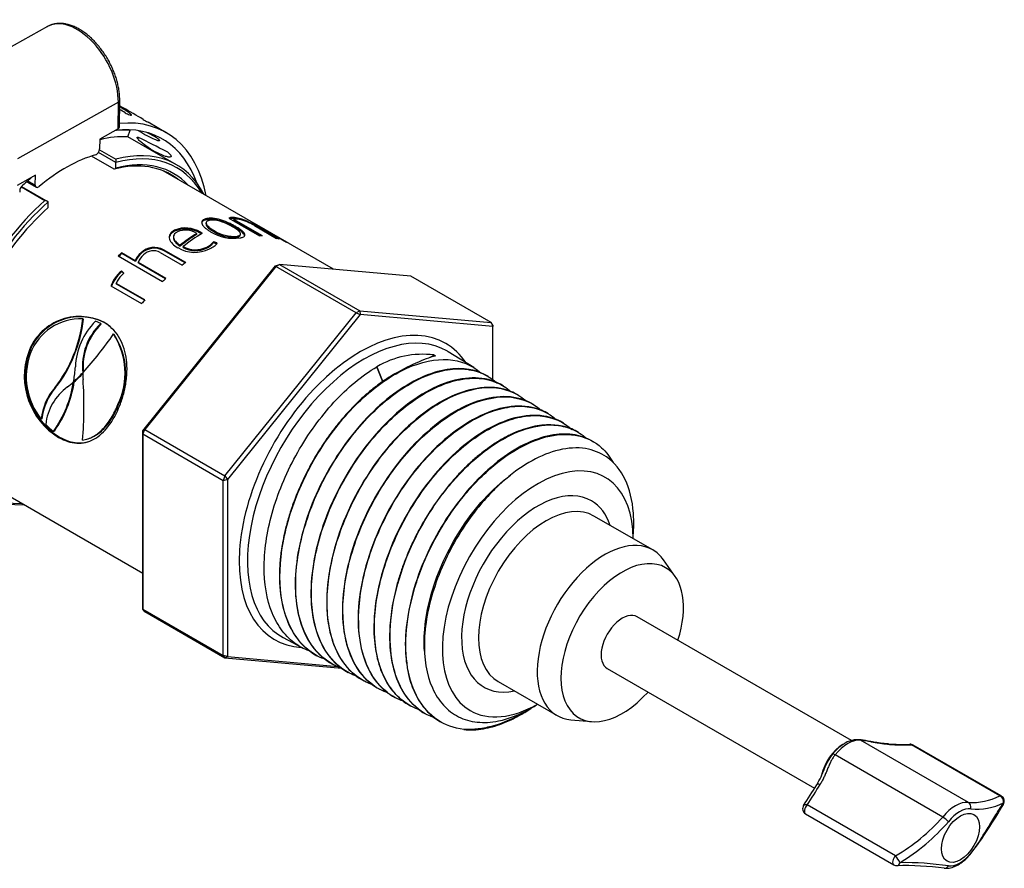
# Paper-space layout 'Sheet2' of a CAD drawing. Header units: millimetres. Extents: x 0 to 296, y -72 to 205.
# Tile 10 of 10: x 227 to 280, y 139 to 185. Entities that reach past the tile are written whole.
import ezdxf

# ---------------------------------------------------------------- set-up
doc = ezdxf.new("R2010")
doc.units = ezdxf.units.MM
for name, color, linetype in [('Default', 7, 'Continuous'), ('IMS-SR', 7, 'Continuous'), ('SRD_NPT', 7, 'Continuous'), ('WORM_DRIVE', 7, 'Continuous')]:
    doc.layers.add(name, color=color, linetype=linetype)

# ---------------------------------------------------------------- blocks, each defined once
blk = doc.blocks.new('SE7')
at = {"layer": 'IMS-SR', "color": 7, "linetype": 'Continuous'}
for p, q in [((235.346, 177.327), (232.71, 178.848)), ((231.97, 177.078), (230.728, 177.794)), ((232.058, 177.44), (231.109, 177.988)), ((231.172, 178.135), (232.059, 177.623)), ((232.061, 177.436), (232.058, 177.44)), ((232.061, 177.134), (232.061, 177.436)), ((226.921, 176.127), (228.202, 175.387)), ((226.937, 176.142), (228.381, 175.308)), ((228.381, 175.308), (228.384, 175.304)), ((228.384, 175.002), (228.384, 175.304))]:
    blk.add_line(p, q, dxfattribs=at)
blk.add_arc((298.257, 70.253), 125.72, 121.7714, 121.82057, dxfattribs=at)
for centre, major_axis, start_param, end_param in [((230.146, 168.32), (-5.2, -9.007), 2.786171, 3.663901), ((230.238, 168.267), (-5.135, -8.894), 2.822011, 3.673274), ((230.146, 168.32), (-4.891, -8.472), 3.060056, 3.660211), ((230.238, 168.267), (-4.956, -8.584), 2.960273, 3.663825), ((230.146, 168.32), (-5.2, -9.007), 4.194548, 6.638607), ((230.238, 168.267), (-5.135, -8.894), 4.185174, 6.602766), ((230.238, 168.267), (-4.956, -8.584), 4.194624, 6.464505)]:
    blk.add_ellipse(centre, major_axis=major_axis, ratio=0.57735, start_param=start_param, end_param=end_param, dxfattribs=at)
for points in [[(232.059, 177.623), (232.059, 177.532), (232.058, 177.44)], [(228.381, 175.308), (228.292, 175.347), (228.202, 175.387)]]:
    blk.add_open_spline(points, degree=2, dxfattribs=at)
at = {"layer": 'SRD_NPT', "color": 7, "linetype": 'Continuous'}
for p, q in [((243.895, 171.64), (234.623, 176.994)), ((236.968, 174.177), (236.956, 174.119)), ((236.982, 174.335), (236.996, 174.393)), ((238.192, 174.422), (239.859, 173.46)), ((238.449, 174.291), (238.471, 174.35)), ((239.89, 173.459), (238.449, 174.291)), ((240.028, 173.452), (238.471, 174.35)), ((238.56, 173.901), (238.579, 173.96)), ((238.581, 174.382), (238.606, 174.441)), ((239.586, 174.12), (241.341, 173.107)), ((239.588, 174.012), (240.786, 173.32)), ((239.715, 173.939), (239.73, 173.97)), ((239.722, 174.041), (239.725, 174.047)), ((241.48, 173.034), (239.725, 174.047)), ((240.938, 173.273), (239.73, 173.97)), ((235.251, 173.709), (235.253, 173.763)), ((236.45, 173.526), (236.456, 173.582)), ((236.646, 173.594), (236.653, 173.651)), ((236.705, 173.559), (236.646, 173.594)), ((236.754, 173.59), (236.653, 173.651)), ((237.383, 173.683), (237.393, 173.741)), ((238.639, 173.378), (238.653, 173.437)), ((238.819, 173.479), (238.836, 173.54)), ((235.187, 173.393), (235.187, 173.341)), ((235.555, 172.894), (235.553, 172.946)), ((237.351, 173.07), (237.357, 173.127)), ((237.533, 173.019), (237.351, 173.07)), ((237.572, 173.067), (237.357, 173.127)), ((232.183, 172.361), (234.596, 170.968)), ((232.38, 172.487), (232.367, 172.531)), ((233.11, 172.102), (232.367, 172.531)), ((233.122, 172.058), (232.38, 172.487)), ((233.435, 172.493), (233.425, 172.539)), ((234.466, 172.558), (235.665, 171.866)), ((234.652, 172.653), (234.647, 172.702)), ((235.855, 172.005), (234.647, 172.702)), ((235.819, 171.979), (234.652, 172.653)), ((235.711, 172.815), (235.71, 172.867)), ((236.992, 172.791), (236.995, 172.846)), ((233.122, 172.058), (233.11, 172.102)), ((233.285, 171.964), (233.273, 172.008)), ((234.78, 171.138), (233.273, 172.008)), ((234.755, 171.115), (233.285, 171.964)), ((233.524, 162.848), (240.74, 171.825)), ((240.74, 171.825), (240.955, 171.903)), ((240.74, 171.825), (240.756, 171.788)), ((240.756, 171.788), (240.955, 171.903)), ((248.087, 171.266), (240.955, 171.903)), ((240.955, 171.903), (245.321, 169.382)), ((232.238, 171.375), (232.221, 171.414)), ((232.362, 171.298), (232.493, 171.418)), ((232.381, 171.513), (232.364, 171.553)), ((232.385, 171.513), (232.368, 171.552)), ((232.493, 171.418), (232.368, 171.552)), ((232.482, 171.409), (232.385, 171.513)), ((240.756, 171.788), (233.624, 162.916)), ((245.122, 169.267), (240.756, 171.788)), ((232.095, 170.83), (232.075, 170.866)), ((233.631, 169.968), (232.075, 170.866)), ((233.617, 169.952), (232.095, 170.83)), ((252.453, 168.745), (248.087, 171.266)), ((231.793, 170.731), (233.46, 169.769)), ((237.99, 160.395), (245.122, 169.267)), ((245.336, 169.171), (238.12, 160.194)), ((245.321, 169.382), (245.122, 169.267)), ((245.122, 169.267), (245.336, 169.171)), ((245.321, 169.382), (252.453, 168.745)), ((245.321, 169.382), (245.336, 169.171)), ((252.552, 168.527), (245.336, 169.171)), ((230.296, 168.926), (230.266, 168.948)), ((231.233, 168.68), (230.945, 168.807)), ((231.262, 168.657), (231.233, 168.68)), ((231.426, 168.737), (231.397, 168.762)), ((252.453, 168.745), (252.552, 168.527)), ((252.552, 168.603), (252.453, 168.745)), ((252.552, 168.603), (252.552, 168.527)), ((231.959, 168.095), (231.929, 168.118)), ((252.552, 165.619), (252.552, 168.527)), ((227.341, 167.096), (227.301, 167.1)), ((251.51, 166.291), (250.13, 167.147)), ((249.352, 166.974), (249.082, 166.819)), ((246.242, 166.337), (246.24, 166.338)), ((246.24, 166.338), (246.561, 165.51)), ((246.562, 165.511), (246.242, 166.337)), ((229.767, 165.578), (229.733, 165.497)), ((229.797, 165.516), (229.757, 165.519)), ((228.782, 165.199), (228.74, 165.197)), ((232.209, 164.285), (232.17, 164.289)), ((228.041, 163.505), (227.996, 163.49)), ((228.713, 162.836), (228.668, 162.82)), ((233.524, 162.659), (233.624, 162.916)), ((233.524, 162.848), (233.624, 162.916)), ((233.524, 153.227), (233.524, 162.848)), ((233.524, 162.659), (233.524, 162.848)), ((233.624, 162.916), (237.99, 160.395)), ((228.99, 162.51), (228.944, 162.493)), ((230.48, 162.394), (230.529, 162.407)), ((237.891, 160.138), (233.524, 162.659)), ((233.524, 162.659), (233.524, 153.15)), ((224.873, 160.106), (233.524, 155.111)), ((237.99, 160.395), (237.891, 160.138)), ((238.12, 160.194), (237.891, 160.138)), ((237.891, 150.629), (237.891, 160.138)), ((237.99, 160.395), (238.12, 160.194)), ((238.12, 160.194), (238.12, 150.573)), ((261.238, 156.374), (258.048, 158.215)), ((260.18, 156.984), (260.202, 157.469)), ((262.468, 154.917), (261.819, 155.836)), ((233.524, 153.15), (233.524, 153.227)), ((233.524, 153.15), (237.891, 150.629)), ((233.624, 153.008), (233.524, 153.15)), ((237.99, 150.487), (233.624, 153.008)), ((272.044, 146.006), (260.397, 152.731)), ((241.154, 151.6), (242.166, 151.058)), ((237.891, 150.629), (237.99, 150.487)), ((238.12, 150.573), (237.891, 150.629)), ((238.12, 150.573), (237.99, 150.487)), ((244.349, 149.92), (237.99, 150.487)), ((238.12, 150.573), (244.127, 150.036)), ((258.772, 149.916), (270.041, 143.41)), ((252.848, 149.208), (256.038, 147.367)), ((254.453, 147.641), (254.608, 147.74)), ((254.952, 147.959), (254.98, 147.978)), ((256.794, 147.132), (257.914, 147.03)), ((271.646, 145.828), (271.581, 145.791)), ((278.397, 142.64), (272.544, 146.02)), ((280.101, 142.999), (275.304, 145.768)), ((280.19, 142.987), (275.393, 145.756)), ((277.004, 141.836), (271.15, 145.216)), ((274.439, 139.73), (269.642, 142.499)), ((269.553, 142.009), (274.349, 139.239))]:
    blk.add_line(p, q, dxfattribs=at)
for centre, radius, start, end in [((238.431, 173.703), 0.758, 76.6848, 108.3783), ((238.408, 173.656), 0.746, 76.6321, 102.1485), ((238.614, 173.663), 0.701, 77.5747, 101.7581), ((237.764, 170.86), 3.615, 75.3636, 76.9449), ((237.74, 170.792), 3.75, 57.9385, 76.6502), ((238.186, 171.759), 2.654, 58.1027, 77.3837), ((235.84, 172.329), 1.5, 57.5139, 113.1125), ((235.847, 172.381), 1.504, 57.5913, 113.2316), ((235.847, 172.672), 1.096, 56.2236, 113.7012), ((240.62, 166.719), 8.027, 121.2445, 129.1343), ((240.592, 166.714), 7.973, 121.3016, 129.189), ((240.659, 166.828), 7.808, 120.0064, 129.3339), ((238.485, 175.762), 2.442, 238.4341, 277.7957), ((238.455, 175.361), 1.991, 237.4207, 275.2978), ((238.465, 175.421), 1.993, 237.459, 275.4041), ((236.655, 173.594), 0.871, 292.7601, 323.0395), ((236.652, 173.662), 0.885, 292.7984, 322.8027), ((234.1, 171.72), 1.061, 129.4505, 158.8833), ((234.101, 171.684), 1.047, 129.4503, 159.0704), ((234.126, 171.722), 0.9, 128.7303, 161.4752), ((234.15, 171.771), 1.056, 61.9111, 133.32), ((234.155, 171.726), 1.051, 61.7656, 133.2129), ((234.106, 171.872), 0.774, 62.2806, 134.5673), ((236.34, 174.34), 1.783, 238.9426, 296.9637), ((236.373, 174.092), 1.393, 241.553, 296.532), ((236.374, 174.034), 1.388, 241.4324, 296.4362), ((233.574, 170.09), 1.893, 135.6478, 160.2164), ((233.575, 170.068), 1.87, 135.6425, 159.7645), ((233.372, 170.313), 1.41, 135.7326, 156.9042), ((232.766, 170.992), 0.689, 125.0031, 142.2702), ((232.838, 170.894), 0.769, 126.5048, 141.3037), ((230.085, 166.116), 2.953, 63.6291, 160.5327), ((230.107, 166.116), 2.935, 63.285, 160.4838), ((230.157, 166.014), 2.936, 87.8641, 159.5528), ((222.872, 169.77), 7.44, 322.0695, 353.6551), ((222.971, 169.732), 7.37, 322.0439, 353.7202), ((233.475, 166.225), 3.614, 134.421, 178.3154), ((233.472, 166.348), 3.234, 133.8332, 185.9978), ((233.474, 166.347), 3.197, 133.7539, 185.32), ((216.603, 178.557), 18.544, 317.5024, 325.7386), ((228.637, 165.989), 3.92, 334.3063, 32.8957), ((228.702, 165.967), 3.89, 334.3728, 33.1547), ((230.975, 165.814), 3.893, 160.7083, 238.5562), ((231.003, 165.824), 3.877, 160.8419, 238.7142), ((230.872, 165.793), 3.684, 160.2234, 218.689), ((223.337, 172.548), 9.52, 312.4033, 316.6203), ((221.89, 166.951), 7.996, 350.1126, 355.5591), ((223.492, 172.46), 9.38, 312.236, 316.1659), ((236.243, 166.146), 5.988, 181.5105, 184.8513), ((223.436, 166.5), 6.397, 324.8773, 351.1776), ((223.578, 166.472), 6.292, 324.699, 351.2594), ((225.138, 170.499), 6.792, 309.2001, 312.5657), ((208.126, 164.187), 22.198, 355.23, 3.751), ((231.082, 163.161), 3.103, 139.0013, 173.9162), ((231.091, 163.181), 3.067, 138.8446, 173.9398), ((231.089, 162.908), 2.857, 125.465, 174.224), ((230.719, 165.544), 3.41, 223.5144, 233.0231), ((272.397, 144.627), 1.422, 87.4682, 130.2834), ((274.843, 160.628), 14.834, 266.8817, 271.4795), ((274.957, 160.767), 15.003, 266.756, 271.3245), ((275.231, 145.475), 0.325, 60, 91.5086), ((264.973, 146.615), 6, 329.7605, 339.2402), ((213.589, 178.628), 66.538, 327.07838, 328.2282), ((216.08, 176.875), 63.645, 327.30777, 328.49147), ((278.635, 145.738), 3.107, 265.6186, 298.16), ((280.027, 142.705), 0.325, 326.8613, 60), ((269.715, 142.29), 0.325, 146.8613, 240), ((278.883, 145.452), 3.178, 263.683, 296.6596), ((258.878, 154.732), 24.654, 322.8755, 330.3349), ((269.193, 148.735), 10.421, 300.219, 318.5465), ((269.025, 148.717), 10.932, 301.1167, 319.2942), ((274.512, 139.521), 0.325, 240, 271.5086), ((274.849, 121.019), 18.18, 82.93, 91.0462), ((274.906, 123.261), 16.099, 81.4045, 90.824)]:
    blk.add_arc(centre, radius, start, end, dxfattribs=at)
for centre, major_axis, ratio, start_param, end_param in [((234.902, 165.574), (4.875, 8.444), 0.57735, 0.010585, 0.038441), ((236.657, 164.561), (4.875, 8.444), 0.57735, 0.274497, 0.302359), ((236.657, 164.561), (4.875, 8.444), 0.57735, 0.11535, 0.143212), ((236.657, 164.561), (4.875, 8.444), 0.57735, 0.010585, 0.038441), ((234.244, 165.954), (4.875, 8.444), 0.57735, 1.061104, 1.088966), ((234.244, 165.954), (4.843, 8.387), 0.57735, 1.061104, 1.085453), ((236.657, 164.561), (4.875, 8.444), 0.57735, 0.901957, 0.929818), ((236.657, 164.561), (4.875, 8.444), 0.57735, 1.061104, 1.088966), ((236.657, 164.561), (4.875, 8.444), 0.57735, 1.239675, 1.267537), ((245.336, 159.55), (4.651, 8.056), 0.57735, 0, 3.421457), ((245.56, 159.421), (4.489, 7.775), 0.57735, 0, 3.159739), ((245.336, 159.55), (4.651, 8.056), 0.57735, 6.003321, 6.283185), ((249.846, 157.053), (2.178, -9.841), 0.697745, 2.903128, 3.35842), ((245.56, 159.421), (4.489, 7.775), 0.57735, 6.266669, 6.283185), ((245.56, 159.421), (4.489, 7.775), 0.57735, -0.018147, -0.016516), ((243.35, 160.587), (7.269, 6.231), 0.21839, 0.422015, 0.86208), ((254.988, 153.977), (-3.665, -6.348), 0.57735, 2.359386, 6.283185), ((254.988, 153.977), (2.925, 5.066), 0.57735, 0, 3.617475), ((255.448, 153.712), (-2.6, -4.503), 0.57735, 3.141593, 6.283185), ((254.988, 153.977), (2.925, 5.066), 0.57735, 5.807303, 6.283185), ((258.638, 151.87), (2.6, 4.503), 0.57735, 0, 3.401888), ((258.638, 151.87), (2.6, 4.503), 0.57735, 6.02289, 6.283185), ((259.585, 151.324), (2.356, 4.081), 0.57735, 0, 4.360334), ((259.585, 151.324), (2.356, 4.081), 0.57735, 5.064444, 6.283185), ((259.585, 151.324), (0.813, 1.407), 0.57735, 0, 3.141593), ((254.988, 153.977), (-3.665, -6.348), 0.57735, 0, 0.782207), ((254.09, 154.496), (-4.334, -7.506), 0.57735, 0.250231, 0.444802), ((271.581, 144.398), (0.853, 1.478), 0.57735, 0.785398, 2.072043), ((271.646, 144.36), (0.899, 1.557), 0.57735, 0.857111, 1.961275), ((271.679, 144.341), (0.923, 1.599), 0.57735, 0.93787, 1.315022), ((271.847, 144.244), (0.975, 1.689), 0.57735, 0.255775, 1.315022), ((271.679, 144.341), (0.923, 1.599), 0.57735, 0.855572, 0.93787), ((272.427, 145.724), (-0.032, -0.323), 0.789934, 2.797996, 3.142196), ((274.016, 145.492), (-0.018, -0.325), 0.620152, 2.753801, 3.130772), ((275.231, 145.475), (0.009, -0.325), 0.566946, 3.120822, 3.141593), ((275.231, 145.475), (0.009, -0.325), 0.566946, 2.685701, 3.120822), ((275.231, 145.475), (-0.163, -0.281), 0.57735, 3.141593, 3.601848), ((271.266, 145.054), (-0.254, 0.203), 0.20657, 5.343543, 6.163556), ((270.433, 143.423), (0.276, -0.172), 0.412897, 2.153057, 3.159632), ((280.027, 142.705), (-0.163, -0.281), 0.57735, 3.141593, 3.601848), ((280.027, 142.705), (-0.138, 0.294), 0.851119, 4.032521, 5.520545), ((269.715, 142.29), (0.272, -0.178), 0.493601, 2.142202, 3.161293), ((269.715, 142.29), (0.163, 0.281), 0.57735, 1.110541, 3.141593), ((277.701, 140.864), (0.975, 1.689), 0.57735, 0.255775, 1.315022), ((278.281, 142.344), (-0.032, -0.323), 0.789934, 1.488999, 2.797996), ((280.027, 142.705), (-0.272, 0.178), 0.493601, 3.161207, 3.630225), ((277.12, 141.674), (0.254, -0.203), 0.20657, 0.892954, 2.201951), ((277.923, 140.736), (0.855, 1.48), 0.57735, 0.255775, 1.315022), ((274.512, 139.521), (0.163, 0.281), 0.57735, 1.110541, 3.141593), ((274.512, 139.521), (0.175, -0.274), 0.209428, 0.808342, 2.296366), ((277.923, 140.736), (-0.855, -1.48), 0.57735, 0.255775, 1.315022), ((278.281, 140.054), (-0.254, 0.203), 0.20657, 3.141215, 3.510948), ((274.512, 139.521), (-0.009, 0.325), 0.566946, 3.120979, 3.141593), ((274.512, 139.521), (-0.009, 0.325), 0.566946, 3.141593, 4.173725), ((277.12, 139.384), (0.032, 0.323), 0.789934, 3.133114, 4.106993)]:
    blk.add_ellipse(centre, major_axis=major_axis, ratio=ratio, start_param=start_param, end_param=end_param, dxfattribs=at)
blk.add_ellipse((277.969, 140.709), major_axis=(0.731, 1.267), ratio=0.57735, dxfattribs=at)
for points, knots in [([(236.996, 174.393), (236.97, 174.388), (236.945, 174.382), (236.898, 174.367), (236.876, 174.359), (236.817, 174.331), (236.785, 174.308), (236.718, 174.229), (236.714, 174.162), (236.76, 174.057), (236.783, 174.021), (236.842, 173.95), (236.877, 173.915), (236.958, 173.846), (237.003, 173.812), (237.1, 173.745), (237.152, 173.713), (237.206, 173.681)], [0, 0, 0, 0, 0.0625, 0.0625, 0.125, 0.125, 0.25, 0.25, 0.5, 0.5, 0.625, 0.625, 0.75, 0.75, 0.875, 0.875, 1, 1, 1, 1]), ([(236.982, 174.335), (236.956, 174.329), (236.931, 174.323), (236.884, 174.309), (236.863, 174.3), (236.804, 174.272), (236.772, 174.25), (236.733, 174.202), (236.722, 174.178), (236.717, 174.153)], [0, 0, 0, 0, 0.0625, 0.0625, 0.125, 0.125, 0.25, 0.25, 0.3506326, 0.3506326, 0.3506326, 0.3506326]), ([(236.956, 174.119), (236.949, 174.083), (236.961, 174.042), (237.005, 173.973), (237.029, 173.945), (237.084, 173.891), (237.115, 173.864), (237.183, 173.811), (237.22, 173.785), (237.298, 173.733), (237.34, 173.708), (237.383, 173.683)], [0.3100475, 0.3100475, 0.3100475, 0.3100475, 0.5, 0.5, 0.625, 0.625, 0.75, 0.75, 0.875, 0.875, 1, 1, 1, 1]), ([(237.155, 174.301), (237.135, 174.297), (237.115, 174.292), (237.079, 174.281), (237.062, 174.274), (237.018, 174.251), (236.996, 174.233), (236.954, 174.167), (236.965, 174.113), (237.016, 174.032), (237.04, 174.004), (237.094, 173.949), (237.125, 173.922), (237.193, 173.869), (237.23, 173.843), (237.309, 173.791), (237.351, 173.766), (237.393, 173.741)], [0, 0, 0, 0, 0.0625, 0.0625, 0.125, 0.125, 0.25, 0.25, 0.5, 0.5, 0.625, 0.625, 0.75, 0.75, 0.875, 0.875, 1, 1, 1, 1]), ([(238.56, 173.901), (238.505, 173.932), (238.448, 173.964), (238.33, 174.025), (238.268, 174.055), (238.076, 174.144), (237.936, 174.201), (237.717, 174.27), (237.642, 174.291), (237.494, 174.325), (237.421, 174.338), (237.281, 174.353), (237.215, 174.356), (237.121, 174.353), (237.091, 174.351), (237.035, 174.344), (237.008, 174.34), (236.982, 174.335)], [0, 0, 0, 0, 0.125, 0.125, 0.25, 0.25, 0.5, 0.5, 0.625, 0.625, 0.75, 0.75, 0.875, 0.875, 0.9375, 0.9375, 1, 1, 1, 1]), ([(238.579, 173.96), (238.523, 173.991), (238.467, 174.023), (238.348, 174.085), (238.286, 174.115), (238.093, 174.204), (237.952, 174.26), (237.732, 174.33), (237.657, 174.351), (237.509, 174.384), (237.435, 174.397), (237.295, 174.412), (237.229, 174.415), (237.136, 174.412), (237.106, 174.41), (237.049, 174.403), (237.023, 174.398), (236.996, 174.393)], [0, 0, 0, 0, 0.125, 0.125, 0.25, 0.25, 0.5, 0.5, 0.625, 0.625, 0.75, 0.75, 0.875, 0.875, 0.9375, 0.9375, 1, 1, 1, 1]), ([(238.402, 173.945), (238.358, 173.97), (238.314, 173.995), (238.222, 174.044), (238.174, 174.068), (238.076, 174.114), (238.025, 174.137), (237.918, 174.181), (237.862, 174.202), (237.69, 174.26), (237.569, 174.292), (237.398, 174.314), (237.343, 174.317), (237.268, 174.315), (237.244, 174.314), (237.198, 174.309), (237.177, 174.305), (237.155, 174.301)], [0, 0, 0, 0, 0.125, 0.125, 0.25, 0.25, 0.375, 0.375, 0.5, 0.5, 0.75, 0.75, 0.875, 0.875, 0.9375, 0.9375, 1, 1, 1, 1]), ([(238.816, 173.343), (238.841, 173.348), (238.867, 173.354), (238.913, 173.367), (238.934, 173.374), (238.992, 173.397), (239.023, 173.415), (239.085, 173.478), (239.085, 173.53), (239.034, 173.616), (239.009, 173.647), (238.948, 173.708), (238.911, 173.739), (238.829, 173.802), (238.783, 173.833), (238.686, 173.897), (238.633, 173.928), (238.579, 173.96)], [0, 0, 0, 0, 0.0625, 0.0625, 0.125, 0.125, 0.25, 0.25, 0.5, 0.5, 0.625, 0.625, 0.75, 0.75, 0.875, 0.875, 1, 1, 1, 1]), ([(235.253, 173.763), (235.146, 173.705), (235.055, 173.635), (234.954, 173.465), (234.944, 173.372), (235.02, 173.101), (235.203, 172.942), (235.42, 172.812)], [0, 0, 0, 0, 0.25, 0.25, 0.5, 0.5, 1, 1, 1, 1]), ([(235.251, 173.709), (235.224, 173.694), (235.197, 173.679), (235.148, 173.647), (235.125, 173.63), (235.062, 173.577), (235.028, 173.537), (234.981, 173.457), (234.967, 173.416), (234.961, 173.374)], [0, 0, 0, 0, 0.0625, 0.0625, 0.125, 0.125, 0.25, 0.25, 0.3653618, 0.3653618, 0.3653618, 0.3653618]), ([(235.407, 173.675), (235.386, 173.664), (235.365, 173.652), (235.327, 173.627), (235.309, 173.614), (235.262, 173.573), (235.236, 173.543), (235.182, 173.445), (235.179, 173.374), (235.225, 173.237), (235.273, 173.171), (235.364, 173.082), (235.398, 173.053), (235.472, 172.997), (235.512, 172.972), (235.553, 172.946)], [0, 0, 0, 0, 0.0625, 0.0625, 0.125, 0.125, 0.25, 0.25, 0.5, 0.5, 0.75, 0.75, 0.875, 0.875, 1, 1, 1, 1]), ([(238.653, 173.437), (238.673, 173.441), (238.693, 173.446), (238.729, 173.456), (238.746, 173.462), (238.789, 173.482), (238.811, 173.497), (238.837, 173.534), (238.841, 173.554), (238.832, 173.598), (238.819, 173.622), (238.783, 173.67), (238.759, 173.695), (238.704, 173.745), (238.672, 173.77), (238.603, 173.82), (238.566, 173.845), (238.487, 173.895), (238.445, 173.92), (238.402, 173.945)], [0, 0, 0, 0, 0.0625, 0.0625, 0.125, 0.125, 0.25, 0.25, 0.375, 0.375, 0.5, 0.5, 0.625, 0.625, 0.75, 0.75, 0.875, 0.875, 1, 1, 1, 1]), ([(239.059, 173.456), (239.057, 173.479), (239.049, 173.504), (239.016, 173.558), (238.991, 173.588), (238.929, 173.649), (238.892, 173.68), (238.81, 173.743), (238.764, 173.774), (238.667, 173.838), (238.614, 173.869), (238.56, 173.901)], [0.3888684, 0.3888684, 0.3888684, 0.3888684, 0.5, 0.5, 0.625, 0.625, 0.75, 0.75, 0.875, 0.875, 1, 1, 1, 1]), ([(238.639, 173.378), (238.659, 173.382), (238.679, 173.387), (238.715, 173.397), (238.731, 173.403), (238.774, 173.423), (238.796, 173.439), (238.813, 173.464), (238.817, 173.472), (238.819, 173.48)], [0, 0, 0, 0, 0.0625, 0.0625, 0.125, 0.125, 0.25, 0.25, 0.2995683, 0.2995683, 0.2995683, 0.2995683]), ([(235.187, 173.341), (235.187, 173.311), (235.193, 173.281), (235.226, 173.184), (235.274, 173.118), (235.366, 173.029), (235.4, 173), (235.473, 172.945), (235.514, 172.919), (235.555, 172.894)], [0.3926115, 0.3926115, 0.3926115, 0.3926115, 0.5, 0.5, 0.75, 0.75, 0.875, 0.875, 1, 1, 1, 1]), ([(237.148, 172.75), (237.242, 172.798), (237.328, 172.847), (237.476, 172.951), (237.536, 173.007), (237.572, 173.067)], [0, 0, 0, 0, 0.5, 0.5, 1, 1, 1, 1]), ([(232.274, 164.229), (232.352, 164.442), (232.428, 164.657), (232.544, 165.104), (232.589, 165.33), (232.68, 166.003), (232.681, 166.452), (232.548, 167.278), (232.41, 167.664), (232.102, 168.147), (231.982, 168.294), (231.711, 168.555), (231.556, 168.662), (231.397, 168.762)], [0, 0, 0, 0, 0.125, 0.125, 0.25, 0.25, 0.5, 0.5, 0.75, 0.75, 0.875, 0.875, 1, 1, 1, 1]), ([(243.495, 150.394), (243.33, 150.45), (243.171, 150.519), (242.72, 150.76), (242.443, 150.971), (241.961, 151.478), (241.754, 151.773), (241.407, 152.446), (241.268, 152.827), (240.971, 154.047), (240.926, 154.998), (241.146, 157.004), (241.416, 158.078), (242.217, 160.175), (242.755, 161.214), (243.703, 162.629), (244.046, 163.084), (244.756, 163.918), (245.126, 164.302), (246.283, 165.356), (247.097, 165.906), (248.663, 166.607), (249.434, 166.766), (250.802, 166.679), (251.416, 166.43), (251.91, 165.991), (251.919, 165.983), (251.927, 165.975)], [0.82223677, 0.82223677, 0.82223677, 0.82223677, 0.82421875, 0.82421875, 0.828125, 0.828125, 0.83203125, 0.83203125, 0.8359375, 0.8359375, 0.84375, 0.84375, 0.8515625, 0.8515625, 0.859375, 0.859375, 0.86328125, 0.86328125, 0.8671875, 0.8671875, 0.875, 0.875, 0.8828125, 0.8828125, 0.890625, 0.890625, 0.89076658, 0.89076658, 0.89076658, 0.89076658]), ([(242.665, 150.843), (242.374, 150.94), (242.104, 151.075), (241.575, 151.443), (241.321, 151.688), (240.887, 152.254), (240.704, 152.578), (240.258, 153.675), (240.112, 154.542), (240.132, 156.474), (240.299, 157.514), (240.767, 159.096), (240.957, 159.62), (241.402, 160.664), (241.66, 161.185), (242.505, 162.675), (243.184, 163.608), (244.643, 165.191), (245.439, 165.856), (246.24, 166.338)], [0.94965221, 0.94965221, 0.94965221, 0.94965221, 0.953125, 0.953125, 0.95703125, 0.95703125, 0.9609375, 0.9609375, 0.96875, 0.96875, 0.9765625, 0.9765625, 0.98046875, 0.98046875, 0.984375, 0.984375, 0.9921875, 0.9921875, 1, 1, 1, 1]), ([(244.291, 149.957), (243.973, 150.072), (243.675, 150.236), (243.141, 150.653), (242.903, 150.909), (242.283, 151.811), (242.012, 152.572), (241.78, 154.348), (241.822, 155.337), (242.116, 156.89), (242.25, 157.413), (242.591, 158.467), (242.799, 159.002), (243.508, 160.552), (244.113, 161.556), (245.467, 163.324), (246.234, 164.104), (247.796, 165.317), (248.605, 165.76), (249.76, 166.122), (250.139, 166.194), (250.854, 166.235), (251.194, 166.206), (251.992, 166.006), (252.413, 165.778), (252.767, 165.448)], [0.69537869, 0.69537869, 0.69537869, 0.69537869, 0.69921875, 0.69921875, 0.703125, 0.703125, 0.7109375, 0.7109375, 0.71875, 0.71875, 0.72265625, 0.72265625, 0.7265625, 0.7265625, 0.734375, 0.734375, 0.7421875, 0.7421875, 0.75, 0.75, 0.75390625, 0.75390625, 0.7578125, 0.7578125, 0.76360938, 0.76360938, 0.76360938, 0.76360938]), ([(252.307, 165.797), (251.684, 166.182), (250.067, 166.464), (247.113, 165.108), (244.251, 162.101), (242.241, 158.162), (241.538, 154.082), (242.316, 151.353), (243.402, 150.397), (243.836, 150.164)], [0.12770408, 0.12770408, 0.12770408, 0.12770408, 0.13793488, 0.14914655, 0.1603553, 0.17156114, 0.18276409, 0.19487681, 0.20135383, 0.20135383, 0.20135383, 0.20135383]), ([(247.047, 165.848), (246.875, 165.739), (246.534, 165.524), (246.034, 165.146), (245.555, 164.74), (245.098, 164.307), (244.667, 163.855), (244.262, 163.389), (243.884, 162.913), (243.533, 162.432), (243.21, 161.951), (242.915, 161.472), (242.646, 161), (242.403, 160.536), (242.185, 160.084), (241.99, 159.646), (241.819, 159.224), (241.668, 158.818), (241.537, 158.43), (241.424, 158.061), (241.327, 157.712), (241.245, 157.383), (241.177, 157.075), (241.121, 156.786), (241.076, 156.519), (241.04, 156.271), (241.012, 156.044), (240.991, 155.836), (240.975, 155.648), (240.964, 155.48), (240.957, 155.33), (240.953, 155.198), (240.951, 155.085), (240.95, 154.989), (240.95, 154.912), (240.951, 154.851), (240.97, 153.641), (241.427, 151.886), (242.492, 150.883), (242.99, 150.616)], [0, 0, 0, 0, 0.00196998, 0.00388606, 0.00574823, 0.0075565, 0.00931087, 0.01101136, 0.01265796, 0.01425067, 0.01578951, 0.01727447, 0.01870555, 0.02008277, 0.02140613, 0.02267562, 0.02389126, 0.02505303, 0.02616096, 0.02721503, 0.02821526, 0.02916164, 0.03005417, 0.03089287, 0.03167772, 0.03240874, 0.03308593, 0.03370927, 0.03427879, 0.03479448, 0.03525633, 0.03566436, 0.03601856, 0.03631893, 0.03656548, 0.0367582, 0.03689709, 0.04813543, 0.05557451, 0.05557451, 0.05557451, 0.05557451]), ([(253.117, 165.292), (252.723, 165.537), (251.425, 165.955), (248.712, 165.176), (245.503, 162.225), (243.175, 158.027), (242.395, 153.825), (243.127, 150.986), (244.18, 149.98), (244.688, 149.706)], [0.27310587, 0.27310587, 0.27310587, 0.27310587, 0.27957118, 0.29165671, 0.30373878, 0.31581738, 0.32789251, 0.33886625, 0.34645136, 0.34645136, 0.34645136, 0.34645136]), ([(245.144, 149.501), (245.011, 149.549), (244.882, 149.605), (244.155, 149.979), (243.654, 150.491), (242.954, 151.822), (242.746, 152.654), (242.674, 154.04), (242.69, 154.534), (242.799, 155.54), (242.892, 156.053), (243.283, 157.628), (243.689, 158.693), (244.754, 160.741), (245.393, 161.693), (246.469, 162.949), (246.84, 163.331), (247.605, 164.024), (248.003, 164.338), (249.188, 165.131), (249.993, 165.483), (251.483, 165.778), (252.186, 165.722), (253.048, 165.352), (253.3, 165.192), (253.526, 164.993)], [0.56871158, 0.56871158, 0.56871158, 0.56871158, 0.5703125, 0.5703125, 0.578125, 0.578125, 0.5859375, 0.5859375, 0.58984375, 0.58984375, 0.59375, 0.59375, 0.6015625, 0.6015625, 0.609375, 0.609375, 0.61328125, 0.61328125, 0.6171875, 0.6171875, 0.625, 0.625, 0.6328125, 0.6328125, 0.63642794, 0.63642794, 0.63642794, 0.63642794]), ([(253.943, 164.781), (253.749, 164.902), (252.721, 165.379), (250.301, 165.099), (246.821, 162.351), (244.137, 157.939), (243.162, 153.165), (244.08, 150.324), (245.193, 149.437), (245.534, 149.254)], [0.41799429, 0.41799429, 0.41799429, 0.41799429, 0.42118185, 0.43372222, 0.44645663, 0.45938467, 0.47250592, 0.48584918, 0.4909171, 0.4909171, 0.4909171, 0.4909171]), ([(246.011, 149.039), (245.773, 149.123), (245.548, 149.233), (244.761, 149.744), (244.309, 150.304), (243.848, 151.386), (243.733, 151.779), (243.579, 152.629), (243.541, 153.091), (243.546, 154.525), (243.71, 155.573), (244.325, 157.674), (244.784, 158.744), (245.909, 160.727), (246.59, 161.659), (247.691, 162.84), (248.077, 163.206), (248.855, 163.845), (249.249, 164.122), (250.441, 164.824), (251.224, 165.105), (252.695, 165.258), (253.355, 165.128), (254.053, 164.718), (254.19, 164.62), (254.317, 164.51)], [0.44243649, 0.44243649, 0.44243649, 0.44243649, 0.4453125, 0.4453125, 0.453125, 0.453125, 0.45703125, 0.45703125, 0.4609375, 0.4609375, 0.46875, 0.46875, 0.4765625, 0.4765625, 0.484375, 0.484375, 0.48828125, 0.48828125, 0.4921875, 0.4921875, 0.5, 0.5, 0.5078125, 0.5078125, 0.50984983, 0.50984983, 0.50984983, 0.50984983]), ([(254.755, 164.277), (254.587, 164.383), (253.566, 164.876), (251.13, 164.618), (247.6, 161.792), (244.964, 157.38), (244.033, 152.703), (244.925, 149.885), (246.029, 148.989), (246.386, 148.798)], [0.5620152, 0.5620152, 0.5620152, 0.5620152, 0.5647808, 0.57774825, 0.59066208, 0.60352231, 0.61632896, 0.62937932, 0.63468492, 0.63468492, 0.63468492, 0.63468492]), ([(246.867, 148.583), (246.56, 148.689), (246.275, 148.84), (245.471, 149.44), (245.042, 150.043), (244.492, 151.532), (244.368, 152.429), (244.422, 153.888), (244.481, 154.401), (244.672, 155.433), (244.806, 155.956), (245.318, 157.545), (245.797, 158.594), (246.689, 160.074), (247.008, 160.54), (247.688, 161.422), (248.053, 161.841), (248.801, 162.599), (249.185, 162.938), (249.97, 163.539), (250.373, 163.8), (251.555, 164.432), (252.342, 164.665), (253.761, 164.717), (254.407, 164.536), (255.011, 164.107), (255.089, 164.045), (255.164, 163.978)], [0.31663234, 0.31663234, 0.31663234, 0.31663234, 0.3203125, 0.3203125, 0.328125, 0.328125, 0.3359375, 0.3359375, 0.33984375, 0.33984375, 0.34375, 0.34375, 0.3515625, 0.3515625, 0.35546875, 0.35546875, 0.359375, 0.359375, 0.36328125, 0.36328125, 0.3671875, 0.3671875, 0.375, 0.375, 0.3828125, 0.3828125, 0.38401355, 0.38401355, 0.38401355, 0.38401355]), ([(255.58, 163.766), (255.456, 163.844), (254.493, 164.342), (252.133, 164.188), (248.556, 161.428), (245.844, 156.985), (244.882, 152.257), (245.776, 149.428), (246.875, 148.535), (247.231, 148.345)], [0.70555266, 0.70555266, 0.70555266, 0.70555266, 0.70759455, 0.72061606, 0.7336335, 0.7466469, 0.75965625, 0.7726616, 0.77794873, 0.77794873, 0.77794873, 0.77794873]), ([(228.944, 162.493), (229.109, 162.404), (229.273, 162.323), (229.605, 162.218), (229.771, 162.186), (230.26, 162.161), (230.576, 162.235), (231.157, 162.553), (231.427, 162.799), (231.905, 163.429), (232.1, 163.814), (232.274, 164.229)], [0, 0, 0, 0, 0.125, 0.125, 0.25, 0.25, 0.5, 0.5, 0.75, 0.75, 1, 1, 1, 1]), ([(230.247, 162.341), (230.297, 162.35), (230.348, 162.359), (230.447, 162.383), (230.496, 162.398), (230.641, 162.449), (230.737, 162.491), (231.015, 162.646), (231.189, 162.783), (231.519, 163.124), (231.669, 163.322), (231.874, 163.659), (231.94, 163.779), (232.031, 163.965), (232.06, 164.028), (232.116, 164.157), (232.143, 164.223), (232.17, 164.289)], [0, 0, 0, 0, 0.0625, 0.0625, 0.125, 0.125, 0.25, 0.25, 0.5, 0.5, 0.75, 0.75, 0.875, 0.875, 0.9375, 0.9375, 1, 1, 1, 1]), ([(230.529, 162.407), (230.548, 162.413), (230.568, 162.42), (230.685, 162.46), (230.78, 162.502), (231.057, 162.654), (231.231, 162.789), (231.561, 163.127), (231.71, 163.324), (231.915, 163.658), (231.98, 163.778), (232.071, 163.963), (232.101, 164.025), (232.156, 164.154), (232.183, 164.219), (232.209, 164.285)], [0.0994672, 0.0994672, 0.0994672, 0.0994672, 0.125, 0.125, 0.25, 0.25, 0.5, 0.5, 0.75, 0.75, 0.875, 0.875, 0.9375, 0.9375, 1, 1, 1, 1]), ([(247.69, 148.136), (247.689, 148.136), (247.689, 148.136), (247.365, 148.252), (247.068, 148.416), (246.259, 149.055), (245.847, 149.664), (245.319, 151.201), (245.214, 152.099), (245.292, 153.575), (245.358, 154.081), (245.565, 155.118), (245.71, 155.653), (246.242, 157.231), (246.742, 158.29), (247.942, 160.221), (248.65, 161.116), (249.778, 162.221), (250.172, 162.558), (250.96, 163.137), (251.354, 163.382), (252.144, 163.781), (252.54, 163.934), (253.298, 164.135), (253.665, 164.185), (254.728, 164.183), (255.352, 163.974), (255.897, 163.543), (255.933, 163.514), (255.968, 163.483)], [0.19140514, 0.19140514, 0.19140514, 0.19140514, 0.19140625, 0.19140625, 0.1953125, 0.1953125, 0.203125, 0.203125, 0.2109375, 0.2109375, 0.21484375, 0.21484375, 0.21875, 0.21875, 0.2265625, 0.2265625, 0.234375, 0.234375, 0.23828125, 0.23828125, 0.2421875, 0.2421875, 0.24609375, 0.24609375, 0.25, 0.25, 0.2578125, 0.2578125, 0.2583743, 0.2583743, 0.2583743, 0.2583743]), ([(256.392, 163.263), (256.268, 163.341), (255.309, 163.837), (252.958, 163.683), (249.395, 160.93), (246.693, 156.506), (245.947, 152.788), (246.194, 150.594), (246.586, 149.426), (247.2, 148.506), (247.754, 148.065), (248.067, 147.893), (248.082, 147.885)], [0.84857339, 0.84857339, 0.84857339, 0.84857339, 0.85060921, 0.86358628, 0.87655925, 0.88952812, 0.90249286, 0.90709912, 0.91167197, 0.91621142, 0.92071748, 0.92094499, 0.92094499, 0.92094499, 0.92094499]), ([(248.586, 147.665), (248.579, 147.667), (248.573, 147.669), (248.241, 147.784), (247.937, 147.948), (247.396, 148.37), (247.158, 148.625), (246.747, 149.226), (246.575, 149.574), (246.181, 150.708), (246.07, 151.617), (246.17, 153.571), (246.383, 154.634), (246.913, 156.214), (247.129, 156.748), (247.617, 157.779), (247.89, 158.279), (248.795, 159.739), (249.495, 160.621), (250.637, 161.736), (251.023, 162.065), (251.808, 162.641), (252.21, 162.889), (253, 163.284), (253.388, 163.432), (254.148, 163.63), (254.521, 163.679), (255.569, 163.669), (256.2, 163.451), (256.754, 163.004), (256.806, 162.959), (256.857, 162.911)], [0.06632549, 0.06632549, 0.06632549, 0.06632549, 0.06640625, 0.06640625, 0.0703125, 0.0703125, 0.07421875, 0.07421875, 0.078125, 0.078125, 0.0859375, 0.0859375, 0.09375, 0.09375, 0.09765625, 0.09765625, 0.1015625, 0.1015625, 0.109375, 0.109375, 0.11328125, 0.11328125, 0.1171875, 0.1171875, 0.12109375, 0.12109375, 0.125, 0.125, 0.1328125, 0.1328125, 0.13364836, 0.13364836, 0.13364836, 0.13364836]), ([(249.442, 147.207), (249.405, 147.22), (249.368, 147.233), (248.852, 147.427), (248.44, 147.712), (247.742, 148.492), (247.47, 148.977), (246.901, 150.672), (246.866, 152.132), (247.482, 155.188), (248.138, 156.814), (249.467, 158.968), (249.965, 159.638), (251.042, 160.845), (251.604, 161.365), (252.774, 162.239), (253.361, 162.574), (254.516, 163.035), (255.078, 163.158), (255.586, 163.174)], [0.6851051, 0.6851051, 0.6851051, 0.6851051, 0.6875, 0.6875, 0.71875, 0.71875, 0.75, 0.75, 0.8125, 0.8125, 0.875, 0.875, 0.90625, 0.90625, 0.9375, 0.9375, 0.96875, 0.96875, 0.9999951, 0.9999951, 0.9999951, 0.9999951]), ([(255.586, 163.174), (255.415, 163.171), (255.091, 163.153), (254.582, 163.047), (254.063, 162.885), (253.537, 162.662), (253.008, 162.383), (252.481, 162.05), (251.959, 161.667), (251.448, 161.236), (250.949, 160.763), (250.468, 160.251), (250.007, 159.704), (249.569, 159.127), (249.158, 158.525), (248.776, 157.901), (248.426, 157.261), (248.109, 156.609), (247.827, 155.951), (247.582, 155.29), (247.375, 154.631), (247.207, 153.978), (247.079, 153.337), (246.99, 152.71), (246.941, 152.101), (246.916, 150.542), (247.402, 148.673), (248.441, 147.694), (248.927, 147.432)], [0.0000071, 0.0000071, 0.0000071, 0.0000071, 0.0094502, 0.0188569, 0.02822, 0.0375396, 0.0468157, 0.0560483, 0.0652374, 0.074383, 0.083485, 0.0925436, 0.1015588, 0.1105304, 0.1194586, 0.1283433, 0.1371845, 0.1459823, 0.1547367, 0.1634476, 0.1721151, 0.1807391, 0.1893197, 0.197857, 0.2063508, 0.2148011, 0.2653388, 0.2988041, 0.2988041, 0.2988041, 0.2988041]), ([(250.965, 146.603), (249.91, 146.728), (249.034, 147.322), (247.947, 149.231), (247.722, 150.563), (247.928, 152.78), (248.081, 153.551), (248.555, 155.119), (248.867, 155.891), (249.636, 157.41), (250.08, 158.13), (251.072, 159.463), (251.615, 160.071), (253.304, 161.632), (254.536, 162.332), (256.747, 162.799), (257.745, 162.576), (258.703, 161.707), (258.914, 161.438), (259.087, 161.128)], [0, 0, 0, 0, 0.0625, 0.0625, 0.125, 0.125, 0.15625, 0.15625, 0.1875, 0.1875, 0.21875, 0.21875, 0.25, 0.25, 0.3125, 0.3125, 0.375, 0.375, 0.3963242, 0.3963242, 0.3963242, 0.3963242]), ([(258.028, 162.249), (257.421, 162.625), (255.844, 162.9), (252.962, 161.575), (250.172, 158.635), (248.213, 154.793), (247.692, 151.72), (247.882, 149.828), (248.188, 148.771), (248.672, 147.894), (249.227, 147.316), (249.627, 147.058), (249.779, 146.976)], [0.6231382, 0.6231382, 0.6231382, 0.6231382, 0.6691625, 0.71958, 0.7699839, 0.8203742, 0.8707507, 0.8892205, 0.9076884, 0.9261545, 0.9446186, 0.9551803, 0.9551803, 0.9551803, 0.9551803]), ([(257.218, 162.752), (257.216, 162.753), (256.979, 162.902), (256.467, 163.128), (255.874, 163.162), (255.587, 163.174)], [0.992188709, 0.992188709, 0.992188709, 0.992188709, 0.992220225, 0.996126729, 0.999999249, 0.999999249, 0.999999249, 0.999999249]), ([(255.587, 163.174), (255.953, 163.172), (256.293, 163.125), (256.915, 162.931), (257.199, 162.785), (257.507, 162.551), (257.557, 162.51), (257.606, 162.467)], [0.000001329, 0.000001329, 0.000001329, 0.000001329, 0.00390625, 0.00390625, 0.0078125, 0.0078125, 0.00859172, 0.00859172, 0.00859172, 0.00859172]), ([(228.99, 162.51), (229.318, 162.333), (229.651, 162.213), (230.176, 162.182), (230.373, 162.205), (230.565, 162.261)], [0, 0, 0, 0, 0.25, 0.25, 0.4060615, 0.4060615, 0.4060615, 0.4060615]), ([(260.201, 157.471), (260.216, 157.781), (260.205, 158.806), (259.835, 160.304), (258.874, 161.469), (257.601, 161.976), (256.2, 161.902), (254.699, 161.308), (253.485, 160.459), (252.241, 159.307), (251.147, 157.971), (250.127, 156.236), (249.205, 154.097), (248.648, 151.377), (249.019, 149.131), (249.824, 147.877), (250.655, 147.24), (251.679, 146.946), (252.73, 147.003), (253.734, 147.302), (254.443, 147.647), (254.848, 147.893), (254.95, 147.958)], [0.2680296, 0.2680296, 0.2680296, 0.2680296, 0.2869284, 0.3326282, 0.3781087, 0.4146911, 0.4536037, 0.489592, 0.5245949, 0.5415736, 0.5838724, 0.6136394, 0.6433081, 0.7027222, 0.7617363, 0.7913723, 0.8211978, 0.8509463, 0.8807101, 0.9020714, 0.923621, 0.9308159, 0.9308159, 0.9308159, 0.9308159]), ([(248.831, 150.864), (248.797, 151.38), (248.818, 151.932), (249.048, 153.637), (249.423, 154.846), (250.521, 157.139), (251.244, 158.22), (252.518, 159.622), (253.01, 160.07), (253.51, 160.44)], [0.04589979, 0.04589979, 0.04589979, 0.04589979, 0.04996096, 0.04996096, 0.05801213, 0.05801213, 0.06606331, 0.06606331, 0.07067283, 0.07067283, 0.07067283, 0.07067283]), ([(254.781, 147.853), (254.611, 147.739), (253.876, 147.279), (252.846, 146.833), (251.898, 146.642), (251.362, 146.594), (251.104, 146.6), (250.965, 146.603)], [0.6476386, 0.6476386, 0.6476386, 0.6476386, 0.6937729, 0.8459356, 0.9227945, 0.9583465, 1, 1, 1, 1]), ([(252.043, 146.643), (252.207, 146.677), (252.539, 146.745), (253.054, 146.918), (253.582, 147.144), (254.051, 147.392), (254.342, 147.569), (254.453, 147.641)], [0, 0, 0, 0, 0.01221652, 0.02461228, 0.0371867, 0.04993918, 0.05784846, 0.05784846, 0.05784846, 0.05784846]), ([(274.036, 145.817), (273.93, 145.824), (273.771, 145.837), (273.528, 145.871), (273.341, 145.901), (273.179, 145.93), (273.021, 145.959), (272.851, 145.99), (272.651, 146.025), (272.534, 146.039), (272.457, 146.048)], [0, 0, 0, 0, 0.185104, 0.331091, 0.437361, 0.528359, 0.623775, 0.725028, 0.84801, 1, 1, 1, 1]), ([(274.108, 145.788), (274.079, 145.79), (274.017, 145.794), (273.921, 145.803), (273.817, 145.814), (273.713, 145.827), (273.608, 145.843), (273.47, 145.864), (273.296, 145.894), (273.122, 145.926), (272.989, 145.951), (272.877, 145.971), (272.761, 145.991), (272.643, 146.009), (272.576, 146.017), (272.544, 146.02)], [0, 0, 0, 0, 0.057317, 0.118106, 0.182415, 0.250286, 0.309095, 0.375323, 0.50042, 0.625405, 0.691085, 0.749891, 0.838745, 0.921895, 1, 1, 1, 1]), ([(271.15, 145.216), (271.132, 145.193), (271.096, 145.145), (271.045, 145.071), (270.995, 144.991), (270.948, 144.908), (270.902, 144.818), (270.855, 144.72), (270.795, 144.583), (270.724, 144.41), (270.653, 144.238), (270.594, 144.103), (270.532, 143.965), (270.452, 143.802), (270.376, 143.674), (270.341, 143.613)], [0, 0, 0, 0, 0.045779, 0.093404, 0.143033, 0.194806, 0.248847, 0.307834, 0.373696, 0.499136, 0.624468, 0.690906, 0.749567, 0.881912, 1, 1, 1, 1]), ([(270.582, 144.486), (270.604, 144.539), (270.659, 144.666), (270.755, 144.861), (270.875, 145.069), (270.971, 145.197), (271.019, 145.261)], [0.5451917, 0.5451917, 0.5451917, 0.5451917, 0.6345615, 0.759137, 0.8796179, 1, 1, 1, 1]), ([(278.533, 139.884), (278.569, 139.929), (278.639, 140.019), (278.74, 140.154), (278.838, 140.29), (278.935, 140.43), (279.074, 140.636), (279.254, 140.918), (279.465, 141.26), (279.679, 141.609), (279.884, 141.942), (280.096, 142.281), (280.236, 142.497), (280.309, 142.611)], [0, 0, 0, 0, 0.049924, 0.098924, 0.148019, 0.19814, 0.250089, 0.369473, 0.499716, 0.617734, 0.749682, 0.868206, 1, 1, 1, 1]), ([(277.088, 139.061), (277.125, 139.058), (277.204, 139.053), (277.349, 139.064), (277.513, 139.1), (277.681, 139.16), (277.849, 139.244), (278.016, 139.35), (278.18, 139.477), (278.335, 139.621), (278.455, 139.753), (278.516, 139.827), (278.535, 139.852)], [0, 0, 0, 0, 0.065612, 0.170362, 0.277342, 0.387475, 0.500044, 0.614004, 0.728368, 0.842521, 0.95631, 1, 1, 1, 1])]:
    blk.add_open_spline(points, degree=3, knots=knots, dxfattribs=at)
for points, degree in [([(231.754, 168.501), (231.651, 168.587), (231.541, 168.665), (231.426, 168.737)], 3), ([(249.352, 166.974), (249.388, 166.948), (249.423, 166.922)], 2), ([(230.275, 166.03), (230.266, 166.009), (230.257, 165.988)], 2), ([(270.576, 144.474), (270.578, 144.478), (270.58, 144.482), (270.582, 144.486)], 3)]:
    blk.add_open_spline(points, degree=degree, dxfattribs=at)
at = {"layer": 'WORM_DRIVE', "color": 7, "linetype": 'Continuous'}
for p, q in [((228.343, 184.842), (222.857, 181.767)), ((232.194, 180.72), (226.707, 177.644)), ((232.176, 179.279), (232.194, 180.72)), ((232.248, 179.377), (232.266, 180.818)), ((232.455, 180.42), (232.263, 180.531)), ((234.8, 179.066), (233.815, 179.634)), ((232.176, 179.279), (231.184, 178.722)), ((232.708, 178.842), (232.843, 179.206)), ((232.813, 179.224), (232.843, 179.206)), ((233.239, 178.758), (233.287, 178.813)), ((231.184, 178.722), (231.177, 178.184)), ((227.682, 176.759), (226.69, 176.203)), ((227.675, 176.221), (227.682, 176.759)), ((227.216, 176.4), (227.726, 176.105)), ((227.275, 176.452), (227.675, 176.221)), ((226.831, 175.926), (226.83, 175.833))]:
    blk.add_line(p, q, dxfattribs=at)
for centre, radius, start, end in [((233.196, 181.228), 1.252, 239.4597, 252.5199), ((242.379, 195.071), 17.652, 239.9625, 240.8868), ((244.369, 199.931), 22.88, 242.456, 242.5275), ((233.496, 177.663), 1.363, 49.0997, 60.8901), ((234.492, 177.443), 0.678, 37.729, 61.556)]:
    blk.add_arc(centre, radius, start, end, dxfattribs=at)
for centre, major_axis, ratio, start_param, end_param in [((229.917, 182.034), (1.574, -2.808), 0.585648, 0.792742, 3.141593), ((232.019, 180.821), (-0.248, 0.003), 0.568932, 2.363329, 3.141857), ((-94.866, -392.842), (324.108, 575.095), 0.734208, -0.010227, -0.007632), ((-38.694, -414.855), (184.057, 633.96), 0.722948, -0.199544, -0.198818), ((229.183, 169.338), (-5.417, -9.383), 0.57735, 2.677723, 3.547138), ((232.001, 179.38), (-0.248, 0.003), 0.568932, 2.363329, 3.141593), ((229.183, 169.338), (-5.617, -9.728), 0.57735, 2.554139, 3.53049), ((229.183, 169.338), (5.209, 9.023), 0.57735, 0.286505, 0.510477), ((229.183, 169.338), (5.409, 9.368), 0.57735, 0.286505, 0.409758), ((-166.812, -289.668), (522.29, 364.195), 0.69491, 0.355304, 0.358925), ((-129.688, -337.76), (431.467, 468.253), 0.724771, 0.179736, 0.180738), ((229.33, 169.469), (4.709, 8.156), 0.57735, 0.538215, 1.003627), ((231.002, 178.086), (-0.124, -0.214), 0.57735, 0.538215, 2.341717), ((229.183, 169.338), (5.209, 9.023), 0.57735, 1.011135, 1.0964), ((226.972, 176.005), (-0.1, -0.173), 0.57735, 4.237993, 5.48331), ((227.85, 176.319), (0.124, 0.214), 0.57735, 2.341717, 4.14522)]:
    blk.add_ellipse(centre, major_axis=major_axis, ratio=ratio, start_param=start_param, end_param=end_param, dxfattribs=at)
for points, knots in [([(232.266, 180.818), (232.266, 180.866), (232.266, 180.984), (232.251, 181.203), (232.216, 181.462), (232.161, 181.727), (232.089, 181.993), (231.999, 182.26), (231.893, 182.525), (231.772, 182.785), (231.635, 183.04), (231.486, 183.287), (231.324, 183.524), (231.15, 183.749), (230.967, 183.961), (230.776, 184.158), (230.577, 184.338), (230.372, 184.5), (230.163, 184.642), (229.95, 184.763), (229.737, 184.861), (229.523, 184.936), (229.312, 184.987), (229.105, 185.012), (228.905, 185.011), (228.713, 184.985), (228.534, 184.933), (228.403, 184.879), (228.344, 184.841), (228.331, 184.833)], [0, 0, 0, 0, 0.020813, 0.05995, 0.099049, 0.138101, 0.177102, 0.216055, 0.254968, 0.293855, 0.332728, 0.371601, 0.410486, 0.449396, 0.488346, 0.52735, 0.566421, 0.605569, 0.644797, 0.684099, 0.72345, 0.762772, 0.80196, 0.840872, 0.879353, 0.917286, 0.954641, 0.991506, 1, 1, 1, 1]), ([(232.82, 180.034), (232.841, 180.029), (232.88, 180.018), (232.903, 180.02), (232.91, 180.027), (232.905, 180.051), (232.822, 180.122), (232.663, 180.229), (232.492, 180.336), (232.372, 180.409), (232.289, 180.458), (232.263, 180.473)], [0, 0, 0, 0, 0.0334809, 0.062525, 0.0870947, 0.1069991, 0.2215678, 0.3627772, 0.4274079, 0.5120193, 0.548255, 0.548255, 0.548255, 0.548255]), ([(233.239, 178.758), (233.236, 178.764), (233.229, 178.775), (233.22, 178.796), (233.216, 178.821), (233.235, 178.83), (233.265, 178.824), (233.285, 178.814), (233.295, 178.81)], [0, 0, 0, 0, 0.090808, 0.182961, 0.388932, 0.688547, 0.84478, 1, 1, 1, 1]), ([(234.388, 178.693), (234.4, 178.681), (234.425, 178.656), (234.44, 178.628), (234.423, 178.611), (234.339, 178.626), (234.128, 178.704), (233.773, 178.877), (233.45, 179.061), (233.284, 179.165)], [0, 0, 0, 0, 0.0260434, 0.0543257, 0.1027329, 0.1815762, 0.2953645, 0.5187991, 0.7286298, 0.7286298, 0.7286298, 0.7286298]), ([(235.029, 177.858), (235.038, 177.843), (235.058, 177.811), (235.062, 177.769), (235.032, 177.736), (234.933, 177.733), (234.704, 177.789), (234.326, 177.951), (233.905, 178.192), (233.576, 178.426), (233.397, 178.578), (233.29, 178.688), (233.255, 178.736), (233.239, 178.758)], [0, 0, 0, 0, 0.026043, 0.054326, 0.102733, 0.181576, 0.295364, 0.518799, 0.744687, 0.856148, 0.930984, 0.967442, 1, 1, 1, 1])]:
    blk.add_open_spline(points, degree=3, knots=knots, dxfattribs=at)

psp = doc.layouts.new('Sheet2')

# ---------------------------------------------------------------- block references
at = {"layer": 'Default'}
psp.add_blockref('SE7', (0, 0), dxfattribs=at)

doc.saveas('drawing.dxf')
